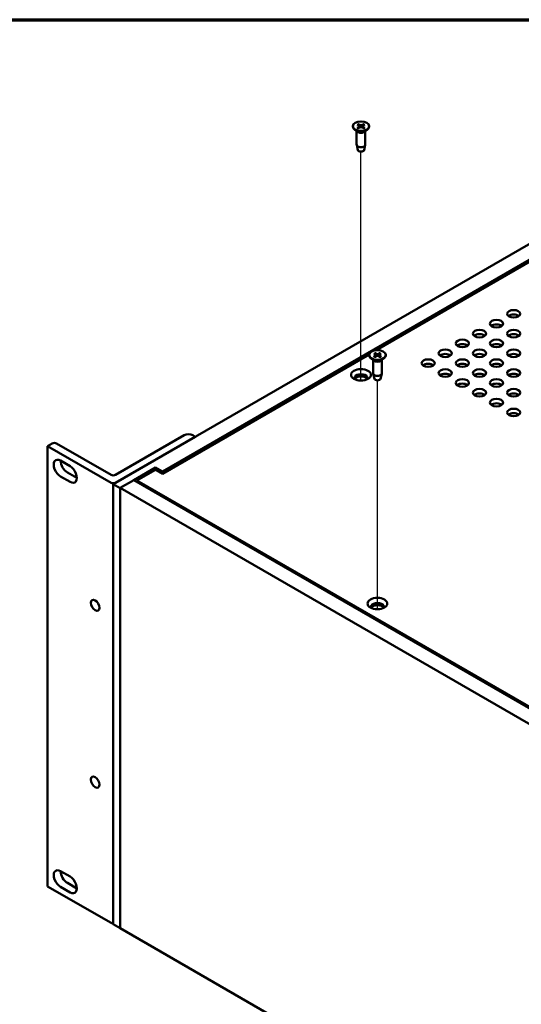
# Model space of a CAD drawing. Header units: millimetres. Extents: x 25 to 1702, y 51 to 1067.
# Tile 13 of 15: x 1157 to 1322, y 743 to 1067. Entities that reach past the tile are written whole.
import ezdxf

# ---------------------------------------------------------------- set-up
doc = ezdxf.new("R2010")
doc.units = ezdxf.units.MM
doc.header["$LTSCALE"] = 2
for name, color, linetype, lineweight in [('Border (ANSI)', 7, 'Continuous', 70), ('Tweak Trail (ANSI)', 7, 'Continuous', 25), ('Visible (ANSI)', 7, 'Continuous', 50)]:
    doc.layers.add(name, color=color, linetype=linetype, lineweight=lineweight)

# ---------------------------------------------------------------- blocks, each defined once
blk = doc.blocks.new('Borders Default Border')
at = {"layer": 'Border (ANSI)', "flags": 128}
blk.add_lwpolyline([(12.7, 25.4), (12.7, 533.4), (850.9, 533.4), (850.9, 25.4), (12.7, 25.4)], dxfattribs=at)

msp = doc.modelspace()

# ---------------------------------------------------------------- linework, layer by layer
at = {"layer": 'Tweak Trail (ANSI)'}
for p, q in [((1269.0616, 948.3094), (1269.0616, 1023.4791)), ((1274.4532, 873.1815), (1274.4532, 948.3512))]:
    msp.add_line(p, q, dxfattribs=at)
at = {"layer": 'Visible (ANSI)'}
for p, q in [((1266.3469, 1031.8355), (1266.3469, 1031.7034)), ((1267.8402, 1032.3551), (1268.5689, 1031.9141)), ((1267.8402, 1031.3159), (1268.5689, 1031.7568)), ((1268.1616, 1032.5406), (1268.9254, 1032.1199)), ((1268.1616, 1031.1303), (1268.9254, 1031.551)), ((1268.6234, 1031.8369), (1268.6329, 1031.3899)), ((1269.9615, 1032.5406), (1269.1978, 1032.1199)), ((1269.9615, 1031.1303), (1269.1978, 1031.551)), ((1269.4997, 1031.8369), (1269.4902, 1031.3899)), ((1270.2829, 1032.3551), (1269.5542, 1031.9141)), ((1270.2829, 1031.3159), (1269.5542, 1031.7568)), ((1271.7762, 1031.8355), (1271.7762, 1031.7034)), ((1267.9166, 1029.9587), (1266.8764, 1030.7734)), ((1267.6392, 1030.176), (1267.6392, 1025.7797)), ((1270.2065, 1029.9587), (1271.2467, 1030.7734)), ((1270.484, 1030.176), (1270.484, 1025.7797)), ((1268.0682, 1023.9769), (1267.6533, 1025.6642)), ((1270.0549, 1023.9769), (1270.4698, 1025.6642)), ((1331.4284, 997.26), (1187.7443, 914.304)), ((1203.9017, 918.4477), (1324.2512, 987.9315)), ((1325.3119, 987.8059), (1274.1451, 958.2647)), ((1273.2319, 957.2272), (1273.9605, 956.7862)), ((1273.5533, 957.4127), (1274.317, 956.992)), ((1275.3532, 957.4127), (1274.5894, 956.992)), ((1275.6746, 957.2272), (1274.9459, 956.7862)), ((1271.7562, 956.8855), (1203.9017, 917.7097)), ((1271.7386, 956.7076), (1271.7386, 956.5755)), ((1273.3083, 954.8308), (1272.2681, 955.6456)), ((1273.0308, 955.0481), (1273.0308, 950.6518)), ((1273.2319, 956.188), (1273.9605, 956.6289)), ((1273.5533, 956.0024), (1274.317, 956.4231)), ((1274.0151, 956.709), (1274.0246, 956.2621)), ((1275.3532, 956.0024), (1274.5894, 956.4231)), ((1274.8914, 956.709), (1274.8819, 956.2621)), ((1275.6746, 956.188), (1274.9459, 956.6289)), ((1275.5982, 954.8308), (1276.6384, 955.6456)), ((1275.8756, 955.0481), (1275.8756, 950.6518)), ((1277.1679, 956.7076), (1277.1679, 956.5755)), ((1273.4599, 948.849), (1273.045, 950.5363)), ((1275.4466, 948.849), (1275.8615, 950.5363)), ((1211.0258, 930.3458), (1188.4514, 917.3124)), ((1188.4514, 914.7201), (1214.685, 929.8661)), ((1214.685, 929.8661), (1213.8542, 930.3458)), ((1214.685, 929.8661), (1214.685, 929.8582)), ((1167.7296, 927.6432), (1166.1917, 926.7552)), ((1166.1917, 926.7552), (1166.1917, 782.2043)), ((1166.1917, 926.7552), (1187.0372, 914.7201)), ((1187.0372, 917.3124), (1169.1438, 927.6432)), ((1170.4838, 921.9959), (1173.5739, 920.2118)), ((1201.6566, 919.7439), (1194.4887, 915.6055)), ((1201.6566, 919.0058), (1195.5401, 915.4745)), ((1201.6566, 919.7439), (1201.6566, 919.0058)), ((1203.9017, 918.4477), (1201.6566, 919.7439)), ((1203.9017, 917.7097), (1201.6566, 919.0058)), ((1203.9017, 917.7097), (1203.9017, 918.4477)), ((1173.5739, 915.0271), (1170.4838, 916.8111)), ((1172.7289, 918.1073), (1175.8189, 916.3232)), ((1194.4795, 915.6108), (1189.9893, 913.0184)), ((1488.1409, 746.0653), (1194.4795, 915.6108)), ((1195.5401, 915.4745), (1488.1409, 746.5414)), ((1195.5401, 914.9984), (1195.5401, 915.4745)), ((1189.9893, 913.0078), (1187.7443, 914.304)), ((1187.7443, 914.304), (1187.7443, 769.753)), ((1189.9893, 913.0184), (1483.6508, 743.4729)), ((1189.9893, 768.4675), (1189.9893, 913.0184)), ((1189.9893, 913.0078), (1189.9893, 768.4569)), ((1170.4838, 787.1923), (1173.5739, 785.4082)), ((1172.7289, 783.3037), (1175.8189, 781.5197)), ((1166.1917, 782.2043), (1187.0372, 770.1691)), ((1173.5739, 780.2235), (1170.4838, 782.0075)), ((1189.9893, 768.4569), (1187.7443, 769.753)), ((1189.9893, 768.4675), (1483.6508, 598.922)), ((1189.9985, 768.4622), (1189.9893, 768.4569))]:
    msp.add_line(p, q, dxfattribs=at)
for centre, major_axis in [((1269.0616, 1031.8355), (2.7146, 0)), ((1319.1599, 970.2154), (-2.16, 0)), ((1313.5472, 966.9749), (-2.16, 0)), ((1307.9346, 963.7344), (-2.16, 0)), ((1319.1599, 963.7344), (-2.16, 0)), ((1302.3219, 960.494), (-2.16, 0)), ((1313.5472, 960.494), (-2.16, 0)), ((1274.4532, 956.7076), (2.7146, 0)), ((1296.7093, 957.2535), (-2.16, 0)), ((1307.9346, 957.2535), (-2.16, 0)), ((1319.1599, 957.2535), (-2.16, 0)), ((1291.0966, 954.013), (-2.16, 0)), ((1302.3219, 954.013), (-2.16, 0)), ((1313.5472, 954.013), (-2.16, 0)), ((1269.0616, 950.1858), (-3.25, 0)), ((1296.7093, 950.7726), (-2.16, 0)), ((1307.9346, 950.7726), (-2.16, 0)), ((1319.1599, 950.7726), (-2.16, 0)), ((1302.3219, 947.5321), (-2.16, 0)), ((1313.5472, 947.5321), (-2.16, 0)), ((1307.9346, 944.2916), (-2.16, 0)), ((1319.1599, 944.2916), (-2.16, 0)), ((1313.5472, 941.0512), (-2.16, 0)), ((1319.1599, 937.8107), (-2.16, 0)), ((1181.8173, 874.4929), (0.9969, -1.7268)), ((1274.4532, 875.0579), (-3.25, 0)), ((1181.8173, 816.4237), (0.9969, -1.7268))]:
    msp.add_ellipse(centre, major_axis=major_axis, ratio=0.57735027, dxfattribs=at)
for centre, major_axis, start_param, end_param in [((1269.0616, 1031.7034), (2.7146, 0), 3.14159265, 6.28318531), ((1268.4261, 1031.8355), (0.1973, 0), 5.52131728, 7.04505333), ((1269.0616, 1032.2023), (0.1973, 0), 3.95052096, 5.474257), ((1269.0616, 1031.4686), (-0.1973, 0), 3.95052096, 5.474257), ((1269.697, 1031.8355), (-0.1973, 0), 5.52131728, 7.04505333), ((1269.0616, 1030.446), (-1.4224, 0), 0.6351932, 2.50639946), ((1269.0616, 1025.7797), (1.4224, 0), 3.14159265, 6.28318531), ((1269.0616, 1024.0583), (-1.0033, 0), 0.14103652, 3.00055613), ((1319.1599, 968.7457), (-2.16, 0), 3.7717299, 5.65304806), ((1313.5472, 965.5052), (-2.16, 0), 3.7717299, 5.65304806), ((1307.9346, 962.2648), (-2.16, 0), 3.7717299, 5.65304806), ((1319.1599, 962.2648), (-2.16, 0), 3.7717299, 5.65304806), ((1302.3219, 959.0243), (-2.16, 0), 3.7717299, 5.65304806), ((1313.5472, 959.0243), (-2.16, 0), 3.7717299, 5.65304806), ((1274.4532, 956.5755), (2.7146, 0), 3.14159265, 6.28318531), ((1274.4532, 955.3181), (-1.4224, 0), 0.6351932, 2.50639946), ((1273.8178, 956.7076), (0.1973, 0), 5.52131728, 7.04505333), ((1274.4532, 957.0745), (0.1973, 0), 3.95052096, 5.474257), ((1274.4532, 956.3407), (-0.1973, 0), 3.95052096, 5.474257), ((1275.0887, 956.7076), (-0.1973, 0), 5.52131728, 7.04505333), ((1296.7093, 955.7838), (-2.16, 0), 3.7717299, 5.65304806), ((1307.9346, 955.7838), (-2.16, 0), 3.7717299, 5.65304806), ((1319.1599, 955.7838), (-2.16, 0), 3.7717299, 5.65304806), ((1274.4532, 950.6518), (1.4224, 0), 3.14159265, 6.28318531), ((1291.0966, 952.5433), (-2.16, 0), 3.7717299, 5.65304806), ((1302.3219, 952.5433), (-2.16, 0), 3.7717299, 5.65304806), ((1313.5472, 952.5433), (-2.16, 0), 3.7717299, 5.65304806), ((1269.0616, 949.1526), (2.15, 0), 5.91947237, 9.78849089), ((1269.0616, 948.7161), (2.15, 0), 0.1767399, 2.96485276), ((1269.0616, 948.7161), (-2, 0), 3.1334903, 6.29128766), ((1269.0616, 948.507), (2, 0), 0.16344736, 2.97814529), ((1274.4532, 948.9304), (-1.0033, 0), 0.14103652, 3.00055613), ((1296.7093, 949.3029), (-2.16, 0), 3.7717299, 5.65304806), ((1307.9346, 949.3029), (-2.16, 0), 3.7717299, 5.65304806), ((1319.1599, 949.3029), (-2.16, 0), 3.7717299, 5.65304806), ((1302.3219, 946.0624), (-2.16, 0), 3.7717299, 5.65304806), ((1313.5472, 946.0624), (-2.16, 0), 3.7717299, 5.65304806), ((1307.9346, 942.8219), (-2.16, 0), 3.7717299, 5.65304806), ((1319.1599, 942.8219), (-2.16, 0), 3.7717299, 5.65304806), ((1313.5472, 939.5815), (-2.16, 0), 3.7717299, 5.65304806), ((1319.1599, 936.341), (-2.16, 0), 3.7717299, 5.65304806), ((1212.44, 929.5293), (-2, 0), 3.92699082, 5.49778714), ((1168.4367, 927.2349), (-1, 0), 3.92699082, 5.49778714), ((1170.4838, 919.4035), (-1.5875, 2.7496), 5.49778714, 8.6393798), ((1172.7289, 920.6997), (1.5875, -2.7496), 3.92699082, 5.49778714), ((1173.5739, 917.6194), (1.5875, -2.7496), 5.49778714, 8.6393798), ((1187.7443, 917.7207), (-1, 0), 0.78539816, 2.35619449), ((1187.7443, 915.1283), (1, 0), 3.92699082, 5.49778714), ((1274.4532, 874.0247), (2.15, 0), 5.91947237, 9.78849089), ((1274.4532, 873.5988), (-2, 0), 3.12420475, 6.30057321), ((1274.4532, 873.3897), (2, 0), 0.15515609, 2.98643656), ((1170.4838, 784.5999), (-1.5875, 2.7496), 5.49778714, 8.6393798), ((1172.7289, 785.8961), (1.5875, -2.7496), 3.92699082, 5.49778714), ((1173.5739, 782.8158), (1.5875, -2.7496), 5.49778714, 8.6393798), ((1187.7443, 770.5774), (1, 0), 3.92699082, 4.71238898)]:
    msp.add_ellipse(centre, major_axis=major_axis, ratio=0.57735027, start_param=start_param, end_param=end_param, dxfattribs=at)
for points, knots in [([(1268.1616, 1032.5406), (1268.1699, 1032.536), (1268.1797, 1032.5284), (1268.195, 1032.5128), (1268.2031, 1032.502), (1268.2135, 1032.4842), (1268.2179, 1032.4747), (1268.221, 1032.4658)], [0.01365395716, 0.01365395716, 0.01365395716, 0.01365395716, 0.01710884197, 0.01710884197, 0.0205337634, 0.0205337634, 0.02328385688, 0.02328385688, 0.02328385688, 0.02328385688]), ([(1269.9021, 1032.4658), (1269.9052, 1032.4747), (1269.9096, 1032.4842), (1269.92, 1032.502), (1269.9281, 1032.5128), (1269.9434, 1032.5284), (1269.9532, 1032.536), (1269.9615, 1032.5406)], [0.03129953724, 0.03129953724, 0.03129953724, 0.03129953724, 0.03404963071, 0.03404963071, 0.03747455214, 0.03747455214, 0.04092943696, 0.04092943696, 0.04092943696, 0.04092943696]), ([(1267.8402, 1031.3159), (1267.8482, 1031.3207), (1267.8576, 1031.3242), (1267.8723, 1031.3258), (1267.8803, 1031.3244), (1267.8873, 1031.3204), (1267.8886, 1031.3195), (1267.8899, 1031.3184)], [0.01365395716, 0.01365395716, 0.01365395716, 0.01365395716, 0.01710884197, 0.01710884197, 0.0205337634, 0.0205337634, 0.02133057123, 0.02133057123, 0.02133057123, 0.02133057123]), ([(1268.187, 1031.1443), (1268.1689, 1031.1521), (1268.1512, 1031.1602), (1268.1106, 1031.1796), (1268.088, 1031.1911), (1268.0443, 1031.2148), (1268.0232, 1031.227), (1267.9824, 1031.2521), (1267.9628, 1031.265), (1267.9252, 1031.2913), (1267.9071, 1031.3048), (1267.8899, 1031.3185)], [4.571081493, 4.571081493, 4.571081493, 4.571081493, 4.618215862, 4.618215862, 4.681385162, 4.681385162, 4.744554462, 4.744554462, 4.807723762, 4.807723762, 4.870893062, 4.870893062, 4.870893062, 4.870893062]), ([(1270.2332, 1031.3185), (1270.216, 1031.3048), (1270.198, 1031.2913), (1270.1603, 1031.265), (1270.1407, 1031.2521), (1270.0999, 1031.227), (1270.0788, 1031.2148), (1270.0351, 1031.1911), (1270.0125, 1031.1796), (1269.9719, 1031.1602), (1269.9542, 1031.1521), (1269.9361, 1031.1443)], [2.983088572, 2.983088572, 2.983088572, 2.983088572, 3.046257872, 3.046257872, 3.109427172, 3.109427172, 3.172596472, 3.172596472, 3.235765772, 3.235765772, 3.282900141, 3.282900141, 3.282900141, 3.282900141]), ([(1270.2332, 1031.3184), (1270.2345, 1031.3195), (1270.2358, 1031.3204), (1270.2428, 1031.3244), (1270.2508, 1031.3258), (1270.2655, 1031.3242), (1270.2749, 1031.3207), (1270.2829, 1031.3159)], [0.03325282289, 0.03325282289, 0.03325282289, 0.03325282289, 0.03404963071, 0.03404963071, 0.03747455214, 0.03747455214, 0.04092943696, 0.04092943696, 0.04092943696, 0.04092943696]), ([(1273.5533, 957.4127), (1273.5616, 957.4081), (1273.5714, 957.4005), (1273.5866, 957.3849), (1273.5948, 957.3741), (1273.6052, 957.3563), (1273.6096, 957.3468), (1273.6127, 957.3379)], [0.01365395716, 0.01365395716, 0.01365395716, 0.01365395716, 0.01710884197, 0.01710884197, 0.0205337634, 0.0205337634, 0.02328385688, 0.02328385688, 0.02328385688, 0.02328385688]), ([(1275.2938, 957.3379), (1275.2969, 957.3468), (1275.3013, 957.3563), (1275.3117, 957.3741), (1275.3198, 957.3849), (1275.3351, 957.4005), (1275.3449, 957.4081), (1275.3532, 957.4127)], [0.03129953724, 0.03129953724, 0.03129953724, 0.03129953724, 0.03404963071, 0.03404963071, 0.03747455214, 0.03747455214, 0.04092943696, 0.04092943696, 0.04092943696, 0.04092943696]), ([(1273.2319, 956.188), (1273.2399, 956.1928), (1273.2493, 956.1963), (1273.264, 956.1979), (1273.272, 956.1965), (1273.279, 956.1925), (1273.2803, 956.1916), (1273.2816, 956.1905)], [0.01365395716, 0.01365395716, 0.01365395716, 0.01365395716, 0.01710884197, 0.01710884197, 0.0205337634, 0.0205337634, 0.02133057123, 0.02133057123, 0.02133057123, 0.02133057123]), ([(1273.5786, 956.0164), (1273.5606, 956.0242), (1273.5429, 956.0323), (1273.5023, 956.0517), (1273.4797, 956.0632), (1273.436, 956.0869), (1273.4149, 956.0991), (1273.3741, 956.1242), (1273.3545, 956.1371), (1273.3168, 956.1634), (1273.2988, 956.1769), (1273.2816, 956.1906)], [4.571081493, 4.571081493, 4.571081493, 4.571081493, 4.618215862, 4.618215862, 4.681385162, 4.681385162, 4.744554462, 4.744554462, 4.807723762, 4.807723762, 4.870893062, 4.870893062, 4.870893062, 4.870893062]), ([(1275.6249, 956.1906), (1275.6077, 956.1769), (1275.5896, 956.1634), (1275.552, 956.1371), (1275.5324, 956.1242), (1275.4916, 956.0991), (1275.4705, 956.0869), (1275.4267, 956.0632), (1275.4042, 956.0517), (1275.3636, 956.0323), (1275.3459, 956.0242), (1275.3278, 956.0164)], [2.983088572, 2.983088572, 2.983088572, 2.983088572, 3.046257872, 3.046257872, 3.109427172, 3.109427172, 3.172596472, 3.172596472, 3.235765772, 3.235765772, 3.282900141, 3.282900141, 3.282900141, 3.282900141]), ([(1275.6249, 956.1905), (1275.6262, 956.1916), (1275.6275, 956.1925), (1275.6345, 956.1965), (1275.6425, 956.1979), (1275.6572, 956.1963), (1275.6666, 956.1928), (1275.6746, 956.188)], [0.03325282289, 0.03325282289, 0.03325282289, 0.03325282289, 0.03404963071, 0.03404963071, 0.03747455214, 0.03747455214, 0.04092943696, 0.04092943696, 0.04092943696, 0.04092943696])]:
    msp.add_open_spline(points, degree=3, knots=knots, dxfattribs=at)
for points, weights in [([(1268.3696, 1032.0347), (1268.3012, 1032.2328), (1268.221, 1032.4658)], [1.02414191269, 1.01683390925, 1.00306837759]), ([(1269.9021, 1032.4658), (1269.8219, 1032.2328), (1269.7535, 1032.0347)], [1.00306837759, 1.01683390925, 1.02414191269]), ([(1273.7613, 956.9068), (1273.6929, 957.1049), (1273.6127, 957.3379)], [1.02414191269, 1.01683390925, 1.00306837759]), ([(1275.2938, 957.3379), (1275.2136, 957.1049), (1275.1452, 956.9068)], [1.00306837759, 1.01683390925, 1.02414191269])]:
    msp.add_rational_spline(points, weights, degree=2, dxfattribs=at)

# ---------------------------------------------------------------- block references
at = {"xscale": 2, "yscale": 2, "zscale": 2}
msp.add_blockref('Borders Default Border', (0, 0), dxfattribs=at)

doc.saveas('drawing.dxf')
